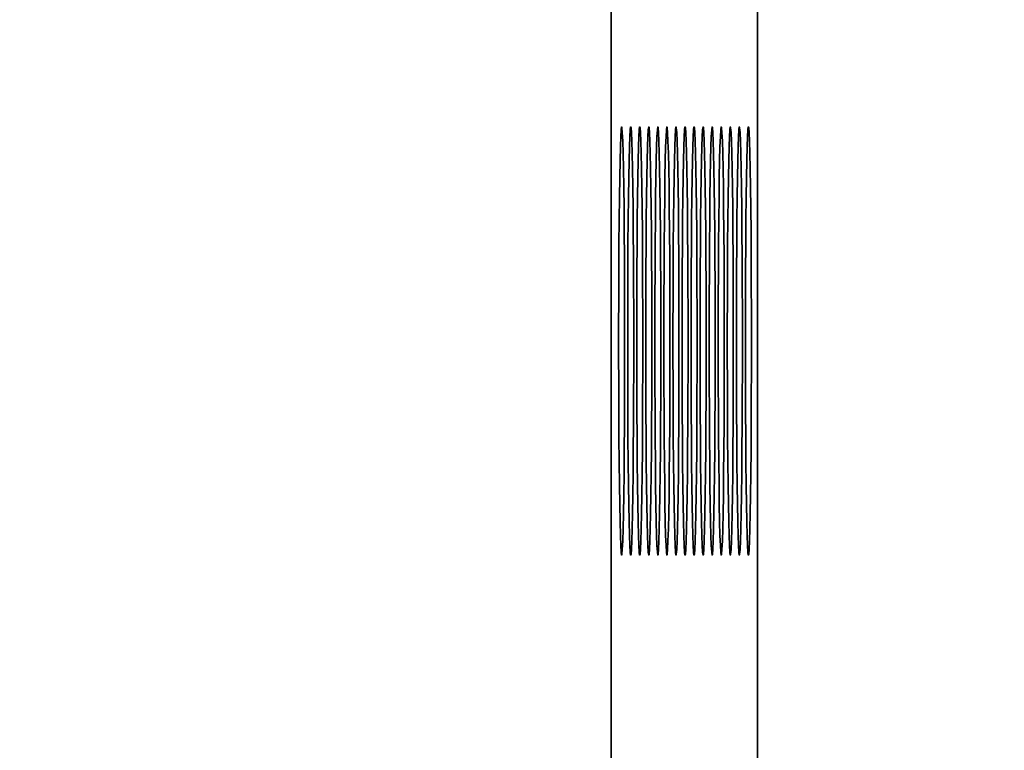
# Model space of a CAD drawing. Header units: millimetres. Extents: x -14862 to 14862, y -10512 to 10512.
# Tile 59 of 199: x -3968 to -3876, y -2047 to -1978. Entities that reach past the tile are written whole.
import ezdxf

# ---------------------------------------------------------------- set-up
doc = ezdxf.new("R2010")
doc.units = ezdxf.units.MM
doc.header["$LTSCALE"] = 4
doc.layers.get('0').update_dxf_attribs({"lineweight": 18})
doc.layers.add('几何体', color=7, linetype='Continuous', lineweight=35)
doc.layers.add('尺寸线层', color=3, linetype='Continuous', lineweight=18)
doc.styles.add('标准', font='txt', dxfattribs={"width": 0.667})
doc.dimstyles.new('GB_尺寸', dxfattribs={"dimtxt": 3.5, "dimasz": 4, "dimexe": 2, "dimexo": 0, "dimtad": 1, "dimdsep": 46, "dimtxsty": '标准', "dimblk": '_CAXARROW', "dimcen": 0, "dimdle": 8, "dimazin": 2, "dimtfac": 0.707107, "dimtdec": 3, "dimtmove": 2, "dimatfit": 3, "dimfxl": 0, "dimfrac": 2, "dimtolj": 1, "dimarcsym": 0})

# ---------------------------------------------------------------- blocks, each defined once
blk = doc.blocks.new('*X153')
at = {"layer": '尺寸线层'}
for points in [[(-6748.859, -3869.614), (-6648.859, -3882.114), (-6648.859, -3857.114)], [(-3793.859, -3869.614), (-3893.859, -3882.114), (-3893.859, -3857.114)]]:
    blk.add_hatch(color=0, dxfattribs=at).paths.add_polyline_path(points, flags=0)
at = {"layer": '尺寸线层', "color": 0}
for p, q in [((-6748.859, -1465.88), (-6748.859, -3919.614)), ((-3793.859, -2668.38), (-3793.859, -3919.614)), ((-3793.859, -3869.614), (-6748.859, -3869.614))]:
    blk.add_line(p, q, dxfattribs=at)
at = {"layer": '尺寸线层', "color": 0, "insert": (-5245.646, -3810.728), "char_height": 87.5, "width": 340.00232, "attachment_point": 5, "line_spacing_factor": 1.15057, "style": '标准'}
blk.add_mtext('\\T1.1;2955', dxfattribs=at)
blk = doc.blocks.new('_CAXARROW')
blk.add_hatch(color=0).paths.add_polyline_path([(0, 0), (-1, 0.125), (-1, -0.125)], flags=0)
blk = doc.blocks.new('*X154')
at = {"layer": '尺寸线层'}
for points in [[(-7288.859, -4141.05), (-7188.859, -4128.55), (-7188.859, -4153.55)], [(-2288.859, -4141.05), (-2388.859, -4128.55), (-2388.859, -4153.55)]]:
    blk.add_hatch(color=0, dxfattribs=at).paths.add_polyline_path(points, flags=0)
at = {"layer": '尺寸线层', "color": 0}
for p, q in [((-7288.859, -1465.88), (-7288.859, -4191.05)), ((-2288.859, -1465.88), (-2288.859, -4191.05)), ((-7288.859, -4141.05), (-2288.859, -4141.05))]:
    blk.add_line(p, q, dxfattribs=at)
at = {"layer": '尺寸线层', "color": 0, "insert": (-4788.859, -4082.164), "char_height": 87.5, "width": 340.65441, "attachment_point": 5, "line_spacing_factor": 1.15057, "style": '标准'}
blk.add_mtext('\\T1.1;5000', dxfattribs=at)
blk = doc.blocks.new('*X155')
at = {"layer": '尺寸线层'}
for points in [[(-11533.859, -4572.857), (-11433.859, -4560.357), (-11433.859, -4585.357)], [(-2288.859, -4572.857), (-2388.859, -4560.357), (-2388.859, -4585.357)]]:
    blk.add_hatch(color=0, dxfattribs=at).paths.add_polyline_path(points, flags=0)
at = {"layer": '尺寸线层', "color": 0}
for p, q in [((-2288.859, -1465.88), (-2288.859, -4622.857)), ((-11533.859, -2690.88), (-11533.859, -4622.857)), ((-11533.859, -4572.857), (-2288.859, -4572.857))]:
    blk.add_line(p, q, dxfattribs=at)
at = {"layer": '尺寸线层', "color": 0, "insert": (-6911.359, -4513.971), "char_height": 87.5, "width": 341.30651, "attachment_point": 5, "line_spacing_factor": 1.15057, "style": '标准'}
blk.add_mtext('\\T1.1;9245', dxfattribs=at)

msp = doc.modelspace()

# ---------------------------------------------------------------- linework, layer by layer
at = {"layer": '几何体'}
for p, q in [((-3912.363, -2668.38), (-3912.363, -268.38)), ((-3898.701, -2668.38), (-3898.701, -268.38))]:
    msp.add_line(p, q, dxfattribs=at)
for points in [[(-3911.097, -2011.046), (-3911.095, -2008.38), (-3911.097, -2005.714), (-3911.105, -2003.096), (-3911.117, -2000.572), (-3911.135, -1998.188), (-3911.156, -1995.985), (-3911.181, -1994.004), (-3911.21, -1992.279), (-3911.241, -1990.841), (-3911.276, -1989.717), (-3911.312, -1988.925), (-3911.348, -1988.481), (-3911.386, -1988.391), (-3911.423, -1988.659), (-3911.461, -1989.278), (-3911.495, -1990.238), (-3911.528, -1991.522), (-3911.559, -1993.107), (-3911.586, -1994.965), (-3911.609, -1997.061), (-3911.629, -1999.36), (-3911.643, -2001.82), (-3911.652, -2004.396), (-3911.658, -2007.044), (-3911.658, -2009.716), (-3911.652, -2012.364), (-3911.643, -2014.941), (-3911.629, -2017.4), (-3911.609, -2019.699), (-3911.586, -2021.796), (-3911.559, -2023.653), (-3911.528, -2025.238), (-3911.495, -2026.522), (-3911.461, -2027.482), (-3911.423, -2028.102), (-3911.386, -2028.369), (-3911.348, -2028.28), (-3911.312, -2027.835), (-3911.276, -2027.044), (-3911.241, -2025.919), (-3911.21, -2024.482), (-3911.181, -2022.757), (-3911.156, -2020.775), (-3911.135, -2018.573), (-3911.117, -2016.188), (-3911.105, -2013.664), (-3911.097, -2011.046)], [(-3910.252, -2011.046), (-3910.25, -2008.38), (-3910.252, -2005.714), (-3910.26, -2003.096), (-3910.272, -2000.572), (-3910.29, -1998.188), (-3910.311, -1995.985), (-3910.336, -1994.004), (-3910.365, -1992.279), (-3910.396, -1990.841), (-3910.431, -1989.717), (-3910.466, -1988.925), (-3910.503, -1988.481), (-3910.541, -1988.391), (-3910.579, -1988.659), (-3910.615, -1989.278), (-3910.65, -1990.238), (-3910.683, -1991.522), (-3910.714, -1993.107), (-3910.741, -1994.965), (-3910.764, -1997.061), (-3910.784, -1999.36), (-3910.798, -2001.82), (-3910.807, -2004.396), (-3910.813, -2007.044), (-3910.813, -2009.716), (-3910.807, -2012.364), (-3910.798, -2014.941), (-3910.784, -2017.4), (-3910.764, -2019.699), (-3910.741, -2021.796), (-3910.714, -2023.653), (-3910.683, -2025.238), (-3910.65, -2026.522), (-3910.615, -2027.482), (-3910.579, -2028.102), (-3910.541, -2028.369), (-3910.503, -2028.28), (-3910.466, -2027.835), (-3910.431, -2027.044), (-3910.396, -2025.919), (-3910.365, -2024.482), (-3910.336, -2022.757), (-3910.311, -2020.775), (-3910.29, -2018.573), (-3910.272, -2016.188), (-3910.26, -2013.664), (-3910.252, -2011.046)], [(-3909.407, -2011.046), (-3909.406, -2008.38), (-3909.407, -2005.714), (-3909.415, -2003.096), (-3909.427, -2000.572), (-3909.445, -1998.188), (-3909.466, -1995.985), (-3909.491, -1994.004), (-3909.52, -1992.279), (-3909.551, -1990.841), (-3909.586, -1989.717), (-3909.621, -1988.925), (-3909.658, -1988.481), (-3909.696, -1988.391), (-3909.734, -1988.659), (-3909.77, -1989.278), (-3909.805, -1990.238), (-3909.838, -1991.522), (-3909.869, -1993.107), (-3909.896, -1994.965), (-3909.919, -1997.061), (-3909.939, -1999.36), (-3909.953, -2001.82), (-3909.962, -2004.396), (-3909.968, -2007.044), (-3909.968, -2009.716), (-3909.962, -2012.364), (-3909.953, -2014.941), (-3909.939, -2017.4), (-3909.919, -2019.699), (-3909.896, -2021.796), (-3909.869, -2023.653), (-3909.838, -2025.238), (-3909.805, -2026.522), (-3909.77, -2027.482), (-3909.734, -2028.102), (-3909.696, -2028.369), (-3909.658, -2028.28), (-3909.621, -2027.835), (-3909.586, -2027.044), (-3909.551, -2025.919), (-3909.52, -2024.482), (-3909.491, -2022.757), (-3909.466, -2020.775), (-3909.445, -2018.573), (-3909.427, -2016.188), (-3909.415, -2013.664), (-3909.407, -2011.046)], [(-3908.562, -2011.046), (-3908.561, -2008.38), (-3908.562, -2005.714), (-3908.57, -2003.096), (-3908.582, -2000.572), (-3908.6, -1998.188), (-3908.621, -1995.985), (-3908.646, -1994.004), (-3908.675, -1992.279), (-3908.706, -1990.841), (-3908.741, -1989.717), (-3908.776, -1988.925), (-3908.813, -1988.481), (-3908.851, -1988.391), (-3908.889, -1988.659), (-3908.925, -1989.278), (-3908.96, -1990.238), (-3908.994, -1991.522), (-3909.024, -1993.107), (-3909.051, -1994.965), (-3909.074, -1997.061), (-3909.093, -1999.36), (-3909.108, -2001.82), (-3909.118, -2004.396), (-3909.123, -2007.044), (-3909.123, -2009.716), (-3909.118, -2012.364), (-3909.108, -2014.941), (-3909.093, -2017.4), (-3909.074, -2019.699), (-3909.051, -2021.796), (-3909.024, -2023.653), (-3908.994, -2025.238), (-3908.96, -2026.522), (-3908.925, -2027.482), (-3908.889, -2028.102), (-3908.851, -2028.369), (-3908.813, -2028.28), (-3908.776, -2027.835), (-3908.741, -2027.044), (-3908.706, -2025.919), (-3908.675, -2024.482), (-3908.646, -2022.757), (-3908.621, -2020.775), (-3908.6, -2018.573), (-3908.582, -2016.188), (-3908.57, -2013.664), (-3908.562, -2011.046)], [(-3907.718, -2011.046), (-3907.715, -2008.38), (-3907.718, -2005.714), (-3907.725, -2003.096), (-3907.738, -2000.572), (-3907.755, -1998.188), (-3907.776, -1995.985), (-3907.801, -1994.004), (-3907.83, -1992.279), (-3907.862, -1990.841), (-3907.896, -1989.717), (-3907.931, -1988.925), (-3907.968, -1988.481), (-3908.006, -1988.391), (-3908.044, -1988.659), (-3908.08, -1989.278), (-3908.115, -1990.238), (-3908.149, -1991.522), (-3908.179, -1993.107), (-3908.206, -1994.965), (-3908.229, -1997.061), (-3908.248, -1999.36), (-3908.263, -2001.82), (-3908.273, -2004.396), (-3908.278, -2007.044), (-3908.278, -2009.716), (-3908.273, -2012.364), (-3908.263, -2014.941), (-3908.248, -2017.4), (-3908.229, -2019.699), (-3908.206, -2021.796), (-3908.179, -2023.653), (-3908.149, -2025.238), (-3908.115, -2026.522), (-3908.08, -2027.482), (-3908.044, -2028.102), (-3908.006, -2028.369), (-3907.968, -2028.28), (-3907.931, -2027.835), (-3907.896, -2027.044), (-3907.862, -2025.919), (-3907.83, -2024.482), (-3907.801, -2022.757), (-3907.776, -2020.775), (-3907.755, -2018.573), (-3907.738, -2016.188), (-3907.725, -2013.664), (-3907.718, -2011.046)], [(-3906.873, -2011.046), (-3906.87, -2008.38), (-3906.873, -2005.714), (-3906.88, -2003.096), (-3906.893, -2000.572), (-3906.91, -1998.188), (-3906.931, -1995.985), (-3906.956, -1994.004), (-3906.985, -1992.279), (-3907.017, -1990.841), (-3907.051, -1989.717), (-3907.086, -1988.925), (-3907.123, -1988.481), (-3907.162, -1988.391), (-3907.199, -1988.659), (-3907.235, -1989.278), (-3907.27, -1990.238), (-3907.304, -1991.522), (-3907.333, -1993.107), (-3907.361, -1994.965), (-3907.384, -1997.061), (-3907.403, -1999.36), (-3907.418, -2001.82), (-3907.428, -2004.396), (-3907.432, -2007.044), (-3907.432, -2009.716), (-3907.428, -2012.364), (-3907.418, -2014.941), (-3907.403, -2017.4), (-3907.384, -2019.699), (-3907.361, -2021.796), (-3907.333, -2023.653), (-3907.304, -2025.238), (-3907.27, -2026.522), (-3907.235, -2027.482), (-3907.199, -2028.102), (-3907.162, -2028.369), (-3907.123, -2028.28), (-3907.086, -2027.835), (-3907.051, -2027.044), (-3907.017, -2025.919), (-3906.985, -2024.482), (-3906.956, -2022.757), (-3906.931, -2020.775), (-3906.91, -2018.573), (-3906.893, -2016.188), (-3906.88, -2013.664), (-3906.873, -2011.046)], [(-3906.028, -2011.046), (-3906.025, -2008.38), (-3906.028, -2005.714), (-3906.035, -2003.096), (-3906.048, -2000.572), (-3906.065, -1998.188), (-3906.086, -1995.985), (-3906.111, -1994.004), (-3906.14, -1992.279), (-3906.172, -1990.841), (-3906.206, -1989.717), (-3906.241, -1988.925), (-3906.278, -1988.481), (-3906.317, -1988.391), (-3906.354, -1988.659), (-3906.39, -1989.278), (-3906.425, -1990.238), (-3906.459, -1991.522), (-3906.488, -1993.107), (-3906.516, -1994.965), (-3906.539, -1997.061), (-3906.558, -1999.36), (-3906.573, -2001.82), (-3906.583, -2004.396), (-3906.587, -2007.044), (-3906.587, -2009.716), (-3906.583, -2012.364), (-3906.573, -2014.941), (-3906.558, -2017.4), (-3906.539, -2019.699), (-3906.516, -2021.796), (-3906.488, -2023.653), (-3906.459, -2025.238), (-3906.425, -2026.522), (-3906.39, -2027.482), (-3906.354, -2028.102), (-3906.317, -2028.369), (-3906.278, -2028.28), (-3906.241, -2027.835), (-3906.206, -2027.044), (-3906.172, -2025.919), (-3906.14, -2024.482), (-3906.111, -2022.757), (-3906.086, -2020.775), (-3906.065, -2018.573), (-3906.048, -2016.188), (-3906.035, -2013.664), (-3906.028, -2011.046)], [(-3905.183, -2011.046), (-3905.18, -2008.38), (-3905.183, -2005.714), (-3905.19, -2003.096), (-3905.203, -2000.572), (-3905.22, -1998.188), (-3905.241, -1995.985), (-3905.266, -1994.004), (-3905.295, -1992.279), (-3905.327, -1990.841), (-3905.361, -1989.717), (-3905.396, -1988.925), (-3905.433, -1988.481), (-3905.472, -1988.391), (-3905.509, -1988.659), (-3905.545, -1989.278), (-3905.58, -1990.238), (-3905.614, -1991.522), (-3905.643, -1993.107), (-3905.671, -1994.965), (-3905.694, -1997.061), (-3905.713, -1999.36), (-3905.728, -2001.82), (-3905.738, -2004.396), (-3905.742, -2007.044), (-3905.742, -2009.716), (-3905.738, -2012.364), (-3905.728, -2014.941), (-3905.713, -2017.4), (-3905.694, -2019.699), (-3905.671, -2021.796), (-3905.643, -2023.653), (-3905.614, -2025.238), (-3905.58, -2026.522), (-3905.545, -2027.482), (-3905.509, -2028.102), (-3905.472, -2028.369), (-3905.433, -2028.28), (-3905.396, -2027.835), (-3905.361, -2027.044), (-3905.327, -2025.919), (-3905.295, -2024.482), (-3905.266, -2022.757), (-3905.241, -2020.775), (-3905.22, -2018.573), (-3905.203, -2016.188), (-3905.19, -2013.664), (-3905.183, -2011.046)], [(-3904.338, -2011.046), (-3904.335, -2008.38), (-3904.338, -2005.714), (-3904.345, -2003.096), (-3904.358, -2000.572), (-3904.375, -1998.188), (-3904.396, -1995.985), (-3904.421, -1994.004), (-3904.449, -1992.279), (-3904.482, -1990.841), (-3904.516, -1989.717), (-3904.551, -1988.925), (-3904.589, -1988.481), (-3904.627, -1988.391), (-3904.664, -1988.659), (-3904.7, -1989.278), (-3904.735, -1990.238), (-3904.769, -1991.522), (-3904.798, -1993.107), (-3904.826, -1994.965), (-3904.849, -1997.061), (-3904.868, -1999.36), (-3904.883, -2001.82), (-3904.893, -2004.396), (-3904.897, -2007.044), (-3904.897, -2009.716), (-3904.893, -2012.364), (-3904.883, -2014.941), (-3904.868, -2017.4), (-3904.849, -2019.699), (-3904.826, -2021.796), (-3904.798, -2023.653), (-3904.769, -2025.238), (-3904.735, -2026.522), (-3904.7, -2027.482), (-3904.664, -2028.102), (-3904.627, -2028.369), (-3904.589, -2028.28), (-3904.551, -2027.835), (-3904.516, -2027.044), (-3904.482, -2025.919), (-3904.449, -2024.482), (-3904.421, -2022.757), (-3904.396, -2020.775), (-3904.375, -2018.573), (-3904.358, -2016.188), (-3904.345, -2013.664), (-3904.338, -2011.046)], [(-3903.493, -2011.046), (-3903.49, -2008.38), (-3903.493, -2005.714), (-3903.5, -2003.096), (-3903.513, -2000.572), (-3903.53, -1998.188), (-3903.551, -1995.985), (-3903.576, -1994.004), (-3903.604, -1992.279), (-3903.637, -1990.841), (-3903.67, -1989.717), (-3903.706, -1988.925), (-3903.744, -1988.481), (-3903.781, -1988.391), (-3903.819, -1988.659), (-3903.855, -1989.278), (-3903.89, -1990.238), (-3903.924, -1991.522), (-3903.953, -1993.107), (-3903.981, -1994.965), (-3904.004, -1997.061), (-3904.023, -1999.36), (-3904.038, -2001.82), (-3904.048, -2004.396), (-3904.053, -2007.044), (-3904.053, -2009.716), (-3904.048, -2012.364), (-3904.038, -2014.941), (-3904.023, -2017.4), (-3904.004, -2019.699), (-3903.981, -2021.796), (-3903.953, -2023.653), (-3903.924, -2025.238), (-3903.89, -2026.522), (-3903.855, -2027.482), (-3903.819, -2028.102), (-3903.781, -2028.369), (-3903.744, -2028.28), (-3903.706, -2027.835), (-3903.67, -2027.044), (-3903.637, -2025.919), (-3903.604, -2024.482), (-3903.576, -2022.757), (-3903.551, -2020.775), (-3903.53, -2018.573), (-3903.513, -2016.188), (-3903.5, -2013.664), (-3903.493, -2011.046)], [(-3902.648, -2011.046), (-3902.645, -2008.38), (-3902.648, -2005.714), (-3902.655, -2003.096), (-3902.668, -2000.572), (-3902.684, -1998.188), (-3902.706, -1995.985), (-3902.731, -1994.004), (-3902.759, -1992.279), (-3902.792, -1990.841), (-3902.825, -1989.717), (-3902.861, -1988.925), (-3902.899, -1988.481), (-3902.936, -1988.391), (-3902.974, -1988.659), (-3903.01, -1989.278), (-3903.045, -1990.238), (-3903.078, -1991.522), (-3903.108, -1993.107), (-3903.136, -1994.965), (-3903.159, -1997.061), (-3903.178, -1999.36), (-3903.193, -2001.82), (-3903.203, -2004.396), (-3903.208, -2007.044), (-3903.208, -2009.716), (-3903.203, -2012.364), (-3903.193, -2014.941), (-3903.178, -2017.4), (-3903.159, -2019.699), (-3903.136, -2021.796), (-3903.108, -2023.653), (-3903.078, -2025.238), (-3903.045, -2026.522), (-3903.01, -2027.482), (-3902.974, -2028.102), (-3902.936, -2028.369), (-3902.899, -2028.28), (-3902.861, -2027.835), (-3902.825, -2027.044), (-3902.792, -2025.919), (-3902.759, -2024.482), (-3902.731, -2022.757), (-3902.706, -2020.775), (-3902.684, -2018.573), (-3902.668, -2016.188), (-3902.655, -2013.664), (-3902.648, -2011.046)], [(-3901.803, -2011.046), (-3901.8, -2008.38), (-3901.803, -2005.714), (-3901.81, -2003.096), (-3901.823, -2000.572), (-3901.839, -1998.188), (-3901.861, -1995.985), (-3901.886, -1994.004), (-3901.914, -1992.279), (-3901.947, -1990.841), (-3901.98, -1989.717), (-3902.016, -1988.925), (-3902.054, -1988.481), (-3902.091, -1988.391), (-3902.129, -1988.659), (-3902.165, -1989.278), (-3902.201, -1990.238), (-3902.233, -1991.522), (-3902.263, -1993.107), (-3902.291, -1994.965), (-3902.314, -1997.061), (-3902.333, -1999.36), (-3902.348, -2001.82), (-3902.358, -2004.396), (-3902.363, -2007.044), (-3902.363, -2009.716), (-3902.358, -2012.364), (-3902.348, -2014.941), (-3902.333, -2017.4), (-3902.314, -2019.699), (-3902.291, -2021.796), (-3902.263, -2023.653), (-3902.233, -2025.238), (-3902.201, -2026.522), (-3902.165, -2027.482), (-3902.129, -2028.102), (-3902.091, -2028.369), (-3902.054, -2028.28), (-3902.016, -2027.835), (-3901.98, -2027.044), (-3901.947, -2025.919), (-3901.914, -2024.482), (-3901.886, -2022.757), (-3901.861, -2020.775), (-3901.839, -2018.573), (-3901.823, -2016.188), (-3901.81, -2013.664), (-3901.803, -2011.046)], [(-3900.958, -2011.046), (-3900.955, -2008.38), (-3900.958, -2005.714), (-3900.965, -2003.096), (-3900.978, -2000.572), (-3900.994, -1998.188), (-3901.016, -1995.985), (-3901.041, -1994.004), (-3901.069, -1992.279), (-3901.102, -1990.841), (-3901.135, -1989.717), (-3901.171, -1988.925), (-3901.209, -1988.481), (-3901.246, -1988.391), (-3901.284, -1988.659), (-3901.32, -1989.278), (-3901.356, -1990.238), (-3901.388, -1991.522), (-3901.418, -1993.107), (-3901.446, -1994.965), (-3901.469, -1997.061), (-3901.488, -1999.36), (-3901.502, -2001.82), (-3901.513, -2004.396), (-3901.518, -2007.044), (-3901.518, -2009.716), (-3901.513, -2012.364), (-3901.502, -2014.941), (-3901.488, -2017.4), (-3901.469, -2019.699), (-3901.446, -2021.796), (-3901.418, -2023.653), (-3901.388, -2025.238), (-3901.356, -2026.522), (-3901.32, -2027.482), (-3901.284, -2028.102), (-3901.246, -2028.369), (-3901.209, -2028.28), (-3901.171, -2027.835), (-3901.135, -2027.044), (-3901.102, -2025.919), (-3901.069, -2024.482), (-3901.041, -2022.757), (-3901.016, -2020.775), (-3900.994, -2018.573), (-3900.978, -2016.188), (-3900.965, -2013.664), (-3900.958, -2011.046)], [(-3900.113, -2011.046), (-3900.11, -2008.38), (-3900.113, -2005.714), (-3900.121, -2003.096), (-3900.133, -2000.572), (-3900.149, -1998.188), (-3900.171, -1995.985), (-3900.196, -1994.004), (-3900.224, -1992.279), (-3900.257, -1990.841), (-3900.29, -1989.717), (-3900.327, -1988.925), (-3900.364, -1988.481), (-3900.401, -1988.391), (-3900.439, -1988.659), (-3900.475, -1989.278), (-3900.511, -1990.238), (-3900.543, -1991.522), (-3900.574, -1993.107), (-3900.6, -1994.965), (-3900.624, -1997.061), (-3900.643, -1999.36), (-3900.657, -2001.82), (-3900.668, -2004.396), (-3900.673, -2007.044), (-3900.673, -2009.716), (-3900.668, -2012.364), (-3900.657, -2014.941), (-3900.643, -2017.4), (-3900.624, -2019.699), (-3900.6, -2021.796), (-3900.574, -2023.653), (-3900.543, -2025.238), (-3900.511, -2026.522), (-3900.475, -2027.482), (-3900.439, -2028.102), (-3900.401, -2028.369), (-3900.364, -2028.28), (-3900.327, -2027.835), (-3900.29, -2027.044), (-3900.257, -2025.919), (-3900.224, -2024.482), (-3900.196, -2022.757), (-3900.171, -2020.775), (-3900.149, -2018.573), (-3900.133, -2016.188), (-3900.121, -2013.664), (-3900.113, -2011.046)], [(-3899.268, -2011.046), (-3899.265, -2008.38), (-3899.268, -2005.714), (-3899.276, -2003.096), (-3899.287, -2000.572), (-3899.304, -1998.188), (-3899.326, -1995.985), (-3899.351, -1994.004), (-3899.38, -1992.279), (-3899.411, -1990.841), (-3899.445, -1989.717), (-3899.482, -1988.925), (-3899.519, -1988.481), (-3899.556, -1988.391), (-3899.594, -1988.659), (-3899.63, -1989.278), (-3899.666, -1990.238), (-3899.698, -1991.522), (-3899.729, -1993.107), (-3899.755, -1994.965), (-3899.779, -1997.061), (-3899.798, -1999.36), (-3899.813, -2001.82), (-3899.823, -2004.396), (-3899.828, -2007.044), (-3899.828, -2009.716), (-3899.823, -2012.364), (-3899.813, -2014.941), (-3899.798, -2017.4), (-3899.779, -2019.699), (-3899.755, -2021.796), (-3899.729, -2023.653), (-3899.698, -2025.238), (-3899.666, -2026.522), (-3899.63, -2027.482), (-3899.594, -2028.102), (-3899.556, -2028.369), (-3899.519, -2028.28), (-3899.482, -2027.835), (-3899.445, -2027.044), (-3899.411, -2025.919), (-3899.38, -2024.482), (-3899.351, -2022.757), (-3899.326, -2020.775), (-3899.304, -2018.573), (-3899.287, -2016.188), (-3899.276, -2013.664), (-3899.268, -2011.046)]]:
    msp.add_lwpolyline(points, dxfattribs=at)

# ---------------------------------------------------------------- dimensions: what is measured, and where the dimension line sits
at = {"layer": '尺寸线层'}
for base, p1, p2, picture, middle in [((-2288.859, -4572.857), (-11533.859, -2690.88), (-2288.859, -1465.88), '*X155', (-6911.359, -4513.971)), ((-2288.859, -4141.05), (-7288.859, -1465.88), (-2288.859, -1465.88), '*X154', (-4788.859, -4082.164)), ((-6748.859, -3869.614), (-3793.859, -2668.38), (-6748.859, -1465.88), '*X153', (-5245.646, -3810.728))]:
    dim = msp.add_linear_dim(base=base, p1=p1, p2=p2, dimstyle='GB_尺寸', override={"dimscale": 25, "dimsah": 1, "dimtfill": 1, "dimtzin": 8}, dxfattribs=at)
    dim.commit()
    dim.dimension.update_dxf_attribs({"geometry": picture, "text_midpoint": middle, "dimtype": 160})

doc.saveas('drawing.dxf')
